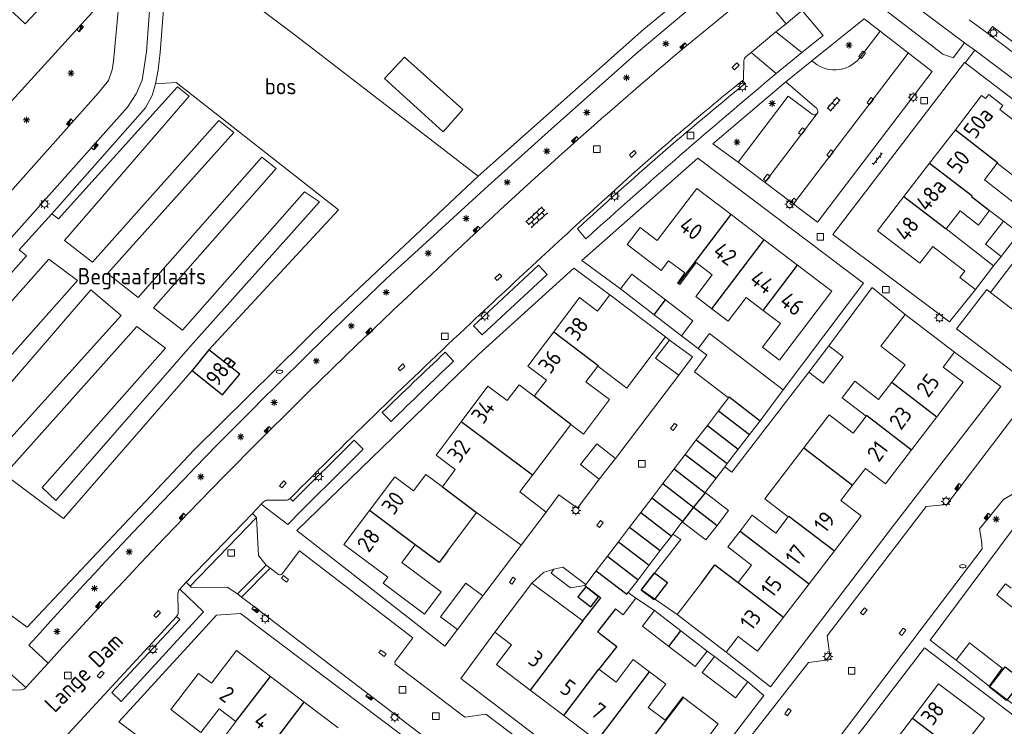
# Model space of a CAD drawing. Extents: x 168769 to 512904, y 516715 to 1559940.
# Tile 131 of 256: x 169807 to 169957, y 519837 to 519944. Entities that reach past the tile are written whole.
import ezdxf

# ---------------------------------------------------------------- set-up
doc = ezdxf.new("R2010")
doc.units = 0
doc.header["$MEASUREMENT"] = 0
doc.layers.get('0').update_dxf_attribs({"linetype": 'CONTINUOUS'})
for name, color, linetype, lineweight in [('B01_HOOFDGEBOUW', 10, 'CONTINUOUS', 0), ('B02_bijgebouw', 12, 'CONTINUOUS', 0), ('B07_scheidingsmuur', 14, 'CONTINUOUS', 25), ('Q04_wegmarkering', 7, 'CONTINUOUS', 0), ('Q21_LANTAARNPAAL', 7, 'CONTINUOUS', 18), ('Q23_kolk', 7, 'CONTINUOUS', 18), ('Q26_BOOM', 7, 'CONTINUOUS', 18), ('Q28_rioolput', 7, 'CONTINUOUS', 18), ('Q92_BRANDKRAAN', 7, 'CONTINUOUS', 0), ('Q97_TROTTOIRKOLK', 7, 'CONTINUOUS', 0), ('S02_symb_open_verh', 7, 'CONTINUOUS', 13), ('T02_RASTER', 34, 'CONTINUOUS', 0), ('T51_CULTUURSCHEIDING', 3, 'CONTINUOUS', 0), ('V00_kant_verharding', 252, 'CONTINUOUS', 0), ('V11_VERKEERSDREMPEL', 7, 'CONTINUOUS', 0)]:
    doc.layers.add(name, color=color, linetype=linetype, lineweight=lineweight)
for name, color, linetype in [('B11_dakrand_hoofdgebouw', 20, 'CONTINUOUS'), ('B14_dakrand_bijgebouw', 30, 'CONTINUOUS'), ('Z02_Huisnummer', 253, 'CONTINUOUS'), ('Z05_Cultuuraanduiding', 3, 'CONTINUOUS'), ('Z06_STRAATNAAM', 7, 'CONTINUOUS'), ('Z09_FUNCTIEAANDUIDING', 7, 'CONTINUOUS')]:
    doc.layers.add(name, color=color, linetype=linetype)
doc.styles.add('ISOCP', font='isocp.shx', dxfattribs={"height": 1.8})

# ---------------------------------------------------------------- blocks, each defined once
blk = doc.blocks.new('Q21')
at = {"color": 0}
for points in [[(-1.5, 0), (-1, 0)], [(-1.06, 1.06), (-0.71, 0.71)], [(0, 1.5), (0, 1)], [(1.06, 1.06), (0.71, 0.71)], [(1.5, 0), (1, 0)], [(-1.06, -1.06), (-0.71, -0.71)], [(0, -1.5), (0, -1)], [(1.06, -1.06), (0.71, -0.71)]]:
    blk.add_lwpolyline(points, dxfattribs=at)
blk.add_circle((0, 0), 1, dxfattribs=at)
blk = doc.blocks.new('Q26')
at = {"color": 0}
for p, q in [((-1, 0), (1, 0)), ((-0.7, 0.7), (0.7, -0.7)), ((0.7, 0.7), (-0.7, -0.7)), ((0, 1), (0, -1))]:
    blk.add_line(p, q, dxfattribs=at)
blk = doc.blocks.new('Q28')
at = {"color": 0}
blk.add_lwpolyline([(1, 1), (1, -1), (-1, -1), (-1, 1)], close=True, dxfattribs=at)
blk = doc.blocks.new('Q97')
blk.add_hatch(color=256).paths.add_polyline_path([(-1, 1), (-1, 0), (1, 1)])
blk.add_line((1, 1), (-1, 0))
at = {"color": 0}
for points in [[(-1, 0), (-1, 1), (1, 1), (1, 0), (-1, 0)], [(0, 0.8), (0, 1)]]:
    blk.add_lwpolyline(points, dxfattribs=at)
blk = doc.blocks.new('Q23')
at = {"color": 0}
blk.add_lwpolyline([(0.99, -0.5), (-0.99, -0.5), (-0.99, 0.5), (0.99, 0.5), (0.99, -0.5)], dxfattribs=at)
blk = doc.blocks.new('Q92')
at = {"color": 0}
blk.add_ellipse((0, 0), major_axis=(-0.991, 0), ratio=0.499983, start_param=1.570796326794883, end_param=7.853981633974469, dxfattribs=at)
blk = doc.blocks.new('S024')
at = {"color": 0}
for p, q in [((0, 1.2), (6.7, 1.2)), ((0, 0), (6.7, 0)), ((0.2, 1.2), (0.2, 0)), ((1.25, 1.5), (1.25, 1.2)), ((1.25, 0), (1.25, -1.2)), ((2.3, 1.2), (2.3, 0)), ((3.35, 1.5), (3.35, 1.2)), ((3.35, 0), (3.35, -1.2)), ((4.4, 1.2), (4.4, 0)), ((5.45, 1.5), (5.45, 1.2)), ((5.45, 0), (5.45, -1.2)), ((6.5, 1.2), (6.5, 0)), ((0, -1.2), (6.7, -1.2)), ((0.2, -1.2), (0.2, -1.5)), ((2.3, -1.2), (2.3, -1.5)), ((4.4, -1.2), (4.4, -1.5)), ((6.5, -1.2), (6.5, -1.5))]:
    blk.add_line(p, q, dxfattribs=at)
blk = doc.blocks.new('S022')
at = {"color": 0}
for p, q in [((0.01, 1.15), (0.31, 1.15)), ((0.31, -2.3), (0.31, 2.3)), ((0.31, 2.1), (1.51, 2.1)), ((0.31, 0), (1.51, 0)), ((1.51, -2.3), (1.51, 2.3)), ((1.51, 1.05), (1.81, 1.05)), ((0.01, -1.15), (0.31, -1.15)), ((0.31, -2.1), (1.51, -2.1)), ((1.51, -1.05), (1.81, -1.05))]:
    blk.add_line(p, q, dxfattribs=at)
blk = doc.blocks.new('S026')
for p, q in [((0, 0), (4.4, 0)), ((0.2, 0.5), (0.2, 0)), ((1.2, 0), (1.2, -0.5)), ((2.2, 0.5), (2.2, 0)), ((3.2, 0), (3.2, -0.5)), ((4.2, 0.5), (4.2, 0))]:
    blk.add_line(p, q)

msp = doc.modelspace()

# ---------------------------------------------------------------- linework, layer by layer
at = {"layer": 'B01_HOOFDGEBOUW'}
for points in [[(169961.39, 519926.57), (169955.94, 519930.79), (169956.42, 519931.41), (169954.27, 519933.06), (169953.79, 519932.45), (169953.19, 519932.91), (169949.19, 519927.71)], [(169949.19, 519927.71), (169945.27, 519922.61)], [(169945.27, 519922.61), (169941.35, 519917.52)], [(169961.71, 519915.62), (169959.33, 519917.46), (169958.47, 519916.34), (169953.61, 519920.1), (169955.54, 519922.61)], [(169955.54, 519922.61), (169962.78, 519917.05)], [(169909.8, 519918.76), (169903.78, 519910.84)], [(169915.04, 519914.78), (169909.8, 519918.76)], [(169941.35, 519917.52), (169937.34, 519912.31), (169943.76, 519907.37), (169945.75, 519909.95)], [(169920.09, 519910.95), (169915.04, 519914.78)], [(169949.92, 519915.34), (169947.81, 519912.62)], [(169954.4, 519915.42), (169952.69, 519913.2), (169949.92, 519915.34)], [(169954.4, 519915.42), (169956.5, 519913.79)], [(169901.82, 519908.26), (169899.23, 519910.22), (169901.19, 519912.8), (169903.78, 519910.84)], [(169947.81, 519912.62), (169955, 519906.97)], [(169956.5, 519913.79), (169958.88, 519911.95)], [(169925.17, 519907.09), (169920.09, 519910.95)], [(169945.75, 519909.95), (169950.63, 519906.18)], [(169907.03, 519904.23), (169906.85, 519904.36), (169908, 519905.9), (169905.51, 519907.75), (169904.41, 519906.29), (169901.82, 519908.26)], [(169954.54, 519902.94), (169959.43, 519909.3)], [(169909.65, 519902.32), (169912.17, 519905.64), (169909.72, 519907.49), (169907.21, 519904.12), (169907.03, 519904.23)], [(169919.94, 519900.2), (169922.57, 519898.2), (169919.82, 519894.59), (169922.41, 519892.62), (169930.38, 519903.13), (169925.17, 519907.09)], [(169952.23, 519903.39), (169955, 519906.97)], [(169950.63, 519906.18), (169949.87, 519905.21)], [(169949.87, 519905.21), (169952.23, 519903.39)], [(169896.56, 519902.56), (169894.69, 519900.08), (169891.94, 519902.14), (169888.02, 519896.92)], [(169905.03, 519896.19), (169896.56, 519902.56)], [(169909.65, 519902.32), (169912.11, 519900.44)], [(169912.11, 519900.44), (169914.58, 519898.57), (169917.33, 519902.18), (169919.94, 519900.2)], [(169959.75, 519898.94), (169954.54, 519902.94)], [(169939.51, 519889.28), (169941.53, 519891.92), (169937.86, 519894.73), (169941.56, 519899.56)], [(169941.56, 519899.56), (169949.05, 519893.82)], [(169888.02, 519896.92), (169884.1, 519891.7), (169886.94, 519889.57), (169885.02, 519887.13)], [(169899.24, 519888.49), (169905.03, 519896.19)], [(169949.05, 519893.82), (169947.34, 519891.58), (169950.39, 519889.25), (169946.38, 519884.02)], [(169890.61, 519882.84), (169892.56, 519881.37), (169896.5, 519886.61), (169892.92, 519889.3), (169894.72, 519891.72)], [(169894.72, 519891.72), (169899.16, 519888.38), (169899.24, 519888.49)], [(169885.02, 519887.13), (169882.74, 519888.85), (169880.94, 519886.47), (169878, 519888.68), (169873.92, 519883.26)], [(169935.59, 519884.12), (169931.97, 519886.9), (169933.89, 519889.41), (169937.49, 519886.65), (169939.51, 519889.28)], [(169926.1, 519879.29), (169929.95, 519884.32), (169933.6, 519881.52), (169935.59, 519884.12)], [(169873.92, 519883.26), (169870.1, 519878.18), (169873.03, 519875.98), (169871.06, 519873.35)], [(169884.78, 519875.1), (169890.61, 519882.84)], [(169946.38, 519884.02), (169942.52, 519878.98)], [(169923.75, 519868.77), (169920.15, 519871.53), (169926.1, 519879.29)], [(169942.52, 519878.98), (169938.55, 519873.8), (169935.49, 519876.15), (169933.53, 519873.59)], [(169871.06, 519873.35), (169868.56, 519875.22), (169866.69, 519872.73), (169863.82, 519874.88), (169859.95, 519869.73)], [(169886.88, 519869.5), (169882.86, 519872.56), (169884.78, 519875.1)], [(169933.53, 519873.59), (169931.75, 519871.27), (169934.84, 519868.9), (169930.76, 519863.59)], [(169859.95, 519869.73), (169856.08, 519864.58)], [(169871.89, 519863.58), (169876.28, 519869.42)], [(169876.28, 519869.42), (169883.04, 519864.45)], [(169883.04, 519864.45), (169886.88, 519869.5)], [(169916.4, 519866.6), (169918.25, 519869.02), (169921.84, 519866.27)], [(169923.75, 519868.77), (169921.84, 519866.27)], [(169916.11, 519858.76), (169918.15, 519861.42), (169914.55, 519864.18), (169916.4, 519866.6)], [(169856.08, 519864.58), (169862.76, 519859.6), (169862.06, 519858.65), (169868.34, 519853.93), (169870.9, 519857.33), (169864.9, 519861.83), (169866.9, 519864.5)], [(169930.76, 519863.59), (169926.9, 519858.55)], [(169879.05, 519851.23), (169884.69, 519858.66)], [(169884.69, 519858.66), (169892.47, 519852.92)], [(169906.83, 519853.91), (169910.56, 519858.78)], [(169960.35, 519855.86), (169958.95, 519854.08), (169955.49, 519856.89), (169956.82, 519858.56), (169957.69, 519857.89)], [(169926.9, 519858.55), (169923.01, 519853.47)], [(169914.29, 519848.19), (169906.83, 519853.91)], [(169923.01, 519853.47), (169919.05, 519848.31), (169916.11, 519850.56), (169914.29, 519848.19)], [(169879.05, 519851.23), (169881.61, 519849.28), (169879.33, 519846.27), (169884.46, 519842.38)], [(169894.7, 519851.27), (169894.97, 519851.07)], [(169839.69, 519848.41), (169835.91, 519843.43), (169833.92, 519844.94), (169829.73, 519839.42), (169834.3, 519835.94), (169837.05, 519839.56)], [(169844.9, 519844.46), (169839.69, 519848.41)], [(169902.62, 519845.18), (169900.14, 519847.07), (169897.51, 519843.59), (169894.9, 519845.57)], [(169902.41, 519839.76), (169905.1, 519843.3), (169902.62, 519845.18)], [(169850.04, 519840.55), (169844.9, 519844.46)], [(169884.46, 519842.38), (169889.54, 519838.52)], [(169942.67, 519838.14), (169946.63, 519843.36), (169953.6, 519838.06), (169949.64, 519832.85)], [(169902.41, 519839.76), (169904.97, 519837.82), (169907.66, 519841.36), (169907.78, 519841.27)], [(169907.78, 519841.27), (169913.08, 519837.25)], [(169837.05, 519839.56), (169839.63, 519837.6)], [(169855.17, 519836.66), (169850.04, 519840.55)], [(169839.63, 519837.6), (169836.87, 519833.97), (169839.49, 519831.98)], [(169889.54, 519838.52), (169894.63, 519834.66)], [(169938.89, 519833.17), (169942.67, 519838.14)], [(169899.78, 519830.74), (169905.08, 519826.72), (169913.08, 519837.25)]]:
    msp.add_lwpolyline(points, dxfattribs=at)
at = {"layer": 'B02_bijgebouw'}
for points in [[(169862.23, 519935.5), (169865.3, 519938.74), (169874.19, 519930.81), (169871.21, 519927.4), (169862.23, 519935.5)], [(169956.5, 519913.79), (169953.78, 519910.26), (169956.16, 519908.43)], [(169956.16, 519908.43), (169958.88, 519911.95)], [(169898.17, 519903.47), (169899.91, 519905.74), (169905.07, 519901.8)], [(169903.33, 519899.52), (169898.17, 519903.47)], [(169905.07, 519901.8), (169909.22, 519898.62), (169907.48, 519896.35)], [(169907.48, 519896.35), (169903.33, 519899.52)], [(169922.95, 519888.12), (169911.76, 519896.68), (169910.01, 519894.4)], [(169907.08, 519890.36), (169903.5, 519892.94), (169905.66, 519895.69)], [(169905.66, 519895.69), (169909.17, 519893.12), (169907.08, 519890.36)], [(169926.88, 519890.8), (169929.06, 519889.13), (169932.12, 519893.12), (169929.94, 519894.79)], [(169929.94, 519894.79), (169926.88, 519890.8)], [(169910.01, 519894.4), (169911.36, 519893.37), (169910.84, 519892.7)], [(169910.84, 519892.7), (169909.45, 519890.87)], [(169909.45, 519890.87), (169914.64, 519886.9)], [(169919.45, 519883.41), (169922.95, 519888.12)], [(169914.64, 519886.9), (169913.12, 519884.91)], [(169913.12, 519884.91), (169911.42, 519882.69)], [(169911.42, 519882.69), (169909.72, 519880.47)], [(169917.83, 519881.3), (169919.45, 519883.41)], [(169916.13, 519879.08), (169917.83, 519881.3)], [(169894.94, 519874.52), (169892.12, 519876.76), (169894.61, 519879.89), (169897.43, 519877.65)], [(169909.72, 519880.47), (169908.03, 519878.26)], [(169908.03, 519878.26), (169906.35, 519876.06)], [(169914.44, 519876.87), (169916.13, 519879.08)], [(169897.43, 519877.65), (169894.94, 519874.52)], [(169914.07, 519876.38), (169914.44, 519876.87)], [(169906.35, 519876.06), (169904.65, 519873.84)], [(169912.75, 519874.66), (169914.07, 519876.38)], [(169904.65, 519873.84), (169902.96, 519871.63)], [(169912.9, 519867.47), (169914.65, 519869.75), (169911.08, 519872.47), (169912.75, 519874.66)], [(169902.96, 519871.63), (169901.27, 519869.42)], [(169901.27, 519869.42), (169899.57, 519867.19)], [(169906.17, 519866.15), (169907.6, 519868.01), (169911.21, 519865.25), (169912.9, 519867.47)], [(169899.57, 519867.19), (169897.88, 519864.99)], [(169905.94, 519865.84), (169906.17, 519866.15)], [(169897.88, 519864.99), (169896.19, 519862.78)], [(169904.24, 519863.62), (169905.94, 519865.84)], [(169902.55, 519861.41), (169904.24, 519863.62)], [(169896.19, 519862.78), (169894.5, 519860.56)], [(169892.77, 519858.31), (169890.56, 519857.94), (169887.63, 519860.19), (169888.02, 519860.81)], [(169888.02, 519860.81), (169889.42, 519861.09), (169892.9, 519858.47)], [(169894.5, 519860.56), (169892.9, 519858.47)], [(169900.86, 519859.2), (169902.55, 519861.41)], [(169877.24, 519856.73), (169874.66, 519858.66), (169870.79, 519853.57), (169873.36, 519851.62)], [(169899.38, 519857.26), (169900.86, 519859.2)], [(169892.9, 519858.47), (169892.77, 519858.31)], [(169892.77, 519858.31), (169895.19, 519856.45)], [(169900.51, 519856.39), (169899.38, 519857.26)], [(169873.36, 519851.62), (169877.24, 519856.73)], [(169897.42, 519854.75), (169898.58, 519853.86), (169900.51, 519856.39)], [(169905.55, 519849.04), (169901.53, 519852.11), (169903.35, 519854.49)], [(169903.35, 519854.49), (169907.36, 519851.42)], [(169907.36, 519851.42), (169911.39, 519848.34)], [(169949.3, 519846.96), (169951.32, 519849.6), (169956.34, 519845.74), (169954.35, 519842.97)], [(169911.39, 519848.34), (169909.57, 519845.96), (169905.55, 519849.04)], [(169917.56, 519843.65), (169915.71, 519841.21), (169910.65, 519845.05), (169912.5, 519847.49)], [(169912.5, 519847.49), (169917.56, 519843.65)], [(169954.35, 519842.97), (169949.3, 519846.96)]]:
    msp.add_lwpolyline(points, dxfattribs=at)
at = {"layer": 'B07_scheidingsmuur'}
for points in [[(169949.19, 519927.71), (169955.63, 519922.73), (169955.54, 519922.61)], [(169945.27, 519922.61), (169951.72, 519917.67), (169951.63, 519917.56)], [(169941.35, 519917.52), (169947.81, 519912.62)], [(169951.63, 519917.56), (169954.4, 519915.42)], [(169907.03, 519904.23), (169915.04, 519914.78)], [(169912.11, 519900.44), (169920.09, 519910.95)], [(169919.94, 519900.2), (169925.17, 519907.09)], [(169903.33, 519899.52), (169905.07, 519901.8)], [(169888.02, 519896.92), (169894.8, 519891.82)], [(169894.8, 519891.82), (169894.72, 519891.72)], [(169939.51, 519889.28), (169946.38, 519884.02)], [(169890.61, 519882.84), (169885.02, 519887.13)], [(169914.64, 519886.9), (169914.73, 519887.02), (169919.45, 519883.41)], [(169913.12, 519884.91), (169917.83, 519881.3)], [(169935.59, 519884.12), (169935.68, 519884.23), (169942.52, 519878.98)], [(169884.78, 519875.1), (169873.92, 519883.26)], [(169911.42, 519882.69), (169916.13, 519879.08)], [(169909.72, 519880.47), (169914.44, 519876.87)], [(169908.03, 519878.26), (169912.75, 519874.66)], [(169926.1, 519879.29), (169933.53, 519873.59)], [(169906.35, 519876.06), (169911.07, 519872.45)], [(169904.65, 519873.84), (169909.33, 519870.23)], [(169871.06, 519873.35), (169876.28, 519869.42)], [(169911.07, 519872.45), (169909.33, 519870.23)], [(169907.63, 519868.04), (169902.96, 519871.63)], [(169866.9, 519864.5), (169859.95, 519869.73)], [(169901.27, 519869.42), (169905.94, 519865.84)], [(169909.33, 519870.23), (169907.63, 519868.04)], [(169909.33, 519870.23), (169912.9, 519867.47)], [(169923.84, 519868.89), (169923.75, 519868.77)], [(169923.84, 519868.89), (169930.76, 519863.59)], [(169899.57, 519867.19), (169904.24, 519863.62)], [(169916.4, 519866.6), (169926.9, 519858.55)], [(169897.88, 519864.99), (169902.55, 519861.41)], [(169896.19, 519862.78), (169900.86, 519859.2)], [(169894.5, 519860.56), (169899.17, 519856.98), (169899.38, 519857.26)], [(169916.11, 519858.76), (169923.01, 519853.47)], [(169892.47, 519852.92), (169884.46, 519842.38)], [(169905.55, 519849.04), (169907.36, 519851.42)], [(169889.54, 519838.52), (169894.9, 519845.57)], [(169894.63, 519834.66), (169902.62, 519845.18)], [(169839.63, 519837.6), (169844.9, 519844.46)], [(169899.78, 519830.74), (169907.78, 519841.27)], [(169842.05, 519830.03), (169850.04, 519840.55)], [(169942.67, 519838.14), (169949.64, 519832.85)]]:
    msp.add_lwpolyline(points, dxfattribs=at)
at = {"layer": 'B11_dakrand_hoofdgebouw', "flags": 128}
for points in [[(169871.89, 519863.58), (169870.56, 519861.83), (169866.9, 519864.5)], [(169910.56, 519858.78), (169912.58, 519861.44), (169916.11, 519858.76)], [(169894.97, 519851.07), (169897.64, 519849.05), (169894.9, 519845.57)]]:
    msp.add_lwpolyline(points, dxfattribs=at)
at = {"layer": 'B11_dakrand_hoofdgebouw'}
for points in [[(169892.47, 519852.92), (169895.19, 519856.45)], [(169897.42, 519854.75), (169894.7, 519851.27)]]:
    msp.add_lwpolyline(points, dxfattribs=at)
at = {"layer": 'B14_dakrand_bijgebouw'}
for points in [[(169835.52, 519894.2), (169832.97, 519891.06), (169837.56, 519887.33), (169840.24, 519890.5), (169835.52, 519894.2)], [(169905.34, 519858.77), (169903.31, 519856.12), (169901.35, 519857.63), (169903.39, 519860.27), (169905.34, 519858.77)], [(169891.71, 519856.59), (169893.66, 519855.06), (169894.86, 519856.59), (169892.91, 519858.12), (169891.71, 519856.59)], [(169959.4, 519843.89), (169957, 519840.8), (169954.38, 519842.83), (169956.78, 519845.92), (169959.4, 519843.89)]]:
    msp.add_lwpolyline(points, dxfattribs=at)
at = {"layer": 'Q04_wegmarkering'}
for points in [[(169954.08, 519942.39), (169951.31, 519944.44)], [(169950.6, 519940.96), (169952.13, 519939.83)], [(169924.52, 519916.42), (169942.01, 519939.36)], [(169928.13, 519930.16), (169920.19, 519919.67)]]:
    msp.add_lwpolyline(points, dxfattribs=at)
at = {"layer": 'T02_RASTER'}
for points in [[(169835.52, 519894.2), (169855.24, 519915.49)], [(169832.97, 519891.06), (169813.36, 519868.51)]]:
    msp.add_lwpolyline(points, dxfattribs=at)
at = {"layer": 'T51_CULTUURSCHEIDING'}
for points in [[(169950.69, 519937.88), (169969.56, 519923.48)], [(169855.24, 519915.49), (169830.51, 519934.89), (169827.36, 519934.7)], [(169813.36, 519868.51), (169786.96, 519888.22)]]:
    msp.add_lwpolyline(points, dxfattribs=at)
at = {"layer": 'V00_kant_verharding'}
for points in [[(169829.85, 519956.28), (169829.3, 519955.33), (169828.11, 519939.49), (169827.8, 519936.81), (169827.36, 519934.7), (169826.85, 519932.92), (169825.86, 519931.04), (169811.58, 519914.92)], [(169829.85, 519956.28), (169848.83, 519941.96), (169876.52, 519920.62)], [(169723.95, 519842.85), (169751.32, 519872.73), (169762.6, 519885.06), (169763.24, 519885.6), (169764.72, 519886.07), (169782.59, 519888.89), (169784.94, 519889.45), (169786.57, 519890.61), (169788.8, 519892.67), (169806.23, 519912.17), (169823.1, 519931.16), (169824.43, 519933.18), (169825.36, 519935.27), (169825.99, 519939.59), (169827.07, 519954.16)], [(169915.1, 519951.53), (169900.89, 519939.55), (169887.68, 519927.84), (169878.02, 519919.17), (169866.24, 519908.42)], [(169804.06, 519947.06), (169807.54, 519943.81), (169810.74, 519947.21), (169807.15, 519950.48)], [(169901.77, 519943.02), (169910.49, 519950.23)], [(169940.34, 519948.67), (169937.71, 519946.57), (169947.3, 519939.19), (169948.84, 519938.64), (169950.6, 519940.96), (169940.34, 519948.67)], [(169819.87, 519947.07), (169821.18, 519946.85), (169821.74, 519946.34), (169820.98, 519938.17), (169820.8, 519936.85), (169820.24, 519935.22), (169818.68, 519933.32), (169797.33, 519909.35), (169784.46, 519894.84), (169782.96, 519893.84), (169781.51, 519893.4), (169771.12, 519892.07), (169770.94, 519892.41), (169770.9, 519893.38), (169771.67, 519894.83), (169796, 519921.71), (169808.42, 519935.35), (169818.72, 519946.6), (169819.87, 519947.07)], [(169925.86, 519945.88), (169925.04, 519945.19), (169923.4, 519943.85), (169921.87, 519942.59)], [(169925.79, 519939.47), (169929.04, 519942.06), (169925.86, 519945.88)], [(169937.73, 519942.7), (169935.28, 519944.59), (169927.35, 519938.22)], [(169901.77, 519943.02), (169876.52, 519920.62)], [(169918.08, 519939.49), (169921.87, 519942.59)], [(169921.87, 519942.59), (169925.79, 519939.47)], [(169928.18, 519913.63), (169945.65, 519936.57), (169937.73, 519942.7)], [(169962.22, 519936.26), (169962.99, 519937.3), (169954.83, 519943.42), (169954.08, 519942.39), (169962.22, 519936.26)], [(169930.54, 519911.78), (169950.59, 519937.93), (169950.69, 519937.88), (169952.13, 519939.83), (169971.1, 519925.56), (169969.56, 519923.48), (169969.64, 519923.42), (169966.62, 519919.58), (169965.37, 519920.42)], [(169921.9, 519936.27), (169918.08, 519939.49)], [(169925.79, 519939.47), (169921.9, 519936.27)], [(169927.35, 519938.22), (169923.39, 519935)], [(169811.58, 519914.92), (169812.62, 519914.14), (169830.74, 519934.24), (169832.51, 519932.81), (169813.53, 519910.82), (169817.79, 519907.52), (169837.02, 519929.11), (169839.29, 519927.29), (169820.05, 519905.8), (169824.76, 519902.19), (169843.55, 519923.53), (169845.77, 519921.81), (169827.08, 519900.58), (169831.5, 519897.21), (169850.05, 519918.26), (169852.36, 519916.74), (169832.71, 519894.74), (169812.22, 519871.24), (169810.12, 519873.25), (169828.91, 519894.45), (169824.53, 519897.75), (169805.38, 519876.32)], [(169916.11, 519922.75), (169912.26, 519925.56), (169923.39, 519935)], [(169898.17, 519903.47), (169892.29, 519907.78), (169909.97, 519923.39), (169935.21, 519904.36), (169922.95, 519888.12)], [(169916.11, 519922.75), (169928.18, 519913.63)], [(169876.52, 519920.62), (169854.02, 519899.48), (169833.26, 519878.95)], [(169811.58, 519914.92), (169806.61, 519909.43)], [(169952.23, 519903.39), (169948.29, 519898.46), (169930.54, 519911.78)], [(169790.41, 519889.05), (169807.72, 519908.53), (169806.61, 519909.43)], [(169863.24, 519905.68), (169866.24, 519908.42)], [(169955, 519906.97), (169956.16, 519908.43)], [(169796.77, 519883.68), (169815.5, 519904.73), (169811.11, 519908), (169792.73, 519887.22)], [(169873.36, 519851.62), (169871.43, 519849.08), (169848.88, 519866.71), (169876.56, 519893.47), (169891.08, 519906.64), (169896.56, 519902.56)], [(169875.8, 519897.84), (169877.1, 519896.48), (169887.03, 519905.66), (169885.69, 519907.09), (169875.8, 519897.84)], [(169929.94, 519894.79), (169936.51, 519903.69), (169941.56, 519899.56)], [(169802.98, 519878.2), (169822.14, 519899.43), (169817.51, 519903.33), (169798.88, 519881.76)], [(169953.97, 519903.37), (169949.34, 519897.39), (169970.75, 519881.15), (169975.31, 519887)], [(169953.97, 519903.37), (169954.54, 519902.94)], [(169905.03, 519896.19), (169905.66, 519895.69)], [(169910.01, 519894.4), (169907.48, 519896.35)], [(169914.29, 519848.19), (169921.03, 519842.89), (169939.79, 519867.44), (169956.12, 519888.6), (169949.05, 519893.82)], [(169907.08, 519890.36), (169897.43, 519877.65)], [(169914.07, 519876.38), (169915.14, 519875.55), (169926.88, 519890.8)], [(169960.01, 519886.56), (169947.9, 519870.66), (169944.73, 519870.35), (169929.64, 519850.65), (169930.08, 519847.65), (169929.49, 519846.95), (169926.84, 519846.59), (169911.47, 519826.98), (169911.18, 519826.54), (169911.4, 519823.27)], [(169833.26, 519878.95), (169807.85, 519851.96), (169776.81, 519874.64), (169772.75, 519876.26)], [(169894.94, 519874.52), (169891.62, 519870.11)], [(169841.46, 519855.85), (169862.41, 519839.78), (169884.05, 519823.26), (169906.55, 519806.21), (169908.86, 519809.28), (169909.16, 519809.44), (169912.39, 519809.97), (169944.15, 519851.88), (169953.27, 519863.88), (169953.18, 519865.17), (169952.88, 519866.93), (169956.51, 519871.41), (169958.12, 519872.38)], [(169891.62, 519870.11), (169888.81, 519872.13), (169886.88, 519869.5)], [(169843.49, 519870.7), (169842.16, 519869.3), (169842.77, 519868.68), (169843.07, 519862.88)], [(169945.35, 519849.98), (169960.05, 519869.71), (169964.49, 519870.13), (169986.5, 519853.26), (170000, 519842.99), (170009.47, 519835.79), (170011.44, 519830.87), (170007.21, 519823.56), (170005.38, 519820.58), (170000, 519813.49), (169993.87, 519805.41), (169971.04, 519775.42), (169952.45, 519750.85), (169946.39, 519742.93), (169946.85, 519742.54), (169945.31, 519740.68), (169945.31, 519740.68), (169926.15, 519755.31), (169898.74, 519717.87), (169878.93, 519732.82), (169880.21, 519734.6)], [(169906.83, 519853.91), (169901.39, 519857.64), (169907.37, 519865.3), (169906.17, 519866.15)], [(169899.08, 519819.35), (169896.75, 519821.3), (169896.72, 519821.42), (169896.35, 519824.26), (169896.07, 519824.8), (169877.69, 519838.71), (169874.55, 519838.29), (169874.3, 519838.42), (169863.89, 519846.36), (169863.82, 519846.67), (169866.57, 519850.34), (169849.32, 519863.61)], [(169883.04, 519864.45), (169877.24, 519856.73)], [(169844.22, 519861.43), (169843.07, 519862.88)], [(169844.83, 519860.98), (169840.46, 519856.54)], [(169844.83, 519860.98), (169844.22, 519861.43)], [(169884.69, 519858.66), (169886.45, 519860.28), (169888.02, 519860.81)], [(169838.29, 519858.06), (169832.88, 519858.03), (169832.67, 519858.22), (169832.05, 519858.81), (169831.07, 519857.74)], [(169831.07, 519857.74), (169834.71, 519854.31), (169822.16, 519840.68), (169820.75, 519842.05), (169831.07, 519853.16), (169830.6, 519853.6)], [(169839.86, 519857.03), (169838.29, 519858.06)], [(169839.86, 519857.03), (169840.46, 519856.54)], [(169841.46, 519855.85), (169840.46, 519856.54)], [(169903.35, 519854.49), (169900.51, 519856.39)], [(169840.33, 519854.07), (169836.67, 519853.82), (169821.8, 519837.55), (169827.86, 519832.99)], [(169865.52, 519824.05), (169870.87, 519831.03), (169840.33, 519854.07)], [(169830.6, 519853.6), (169815.29, 519837.06), (169791.14, 519810.76)], [(169879.05, 519851.23), (169873.86, 519844.15), (169901.89, 519822.78), (169906.04, 519823.32), (169920.03, 519841.55), (169917.56, 519843.65)], [(169949.3, 519846.96), (169945.35, 519849.98)], [(169962.6, 519835.06), (169944.49, 519848.84), (169917.52, 519813.63), (169910.03, 519803.51)], [(169911.39, 519848.34), (169912.5, 519847.49)], [(169803.59, 519842.08), (169803.18, 519842.44), (169799.54, 519838.43), (169798.83, 519839.1), (169804.65, 519845.46), (169807.65, 519842.77)], [(169807.65, 519842.77), (169811.03, 519846.49)], [(169954.35, 519842.97), (169969.83, 519831.34), (169968.89, 519830.2), (169974.11, 519826.26)]]:
    msp.add_lwpolyline(points, dxfattribs=at)
for points in [[(169921.4, 519951.31), (169920.6, 519950.66), (169918.92, 519949.26), (169907.44, 519939.82, 0.015823), (169869.38, 519905.64, 0.021788), (169811.03, 519846.49)], [(169937.73, 519942.7), (169934.58, 519938.59, -0.441069), (169927.35, 519938.22)], [(169918.08, 519939.49), (169917.27, 519938.83, 0.184802), (169916.99, 519938.22), (169916.9, 519935.28), (169916.78, 519935.2)], [(169916.78, 519935.2, 0.015048), (169896.76, 519918.01, 0.004041), (169875.4, 519898.27, 0.009336), (169847.89, 519871.57)], [(169916.78, 519935.2), (169917.18, 519934.76, 0.015782), (169891.63, 519912.6), (169892.93, 519911.11, -0.009404), (169921.9, 519936.27)], [(169923.39, 519935), (169928.07, 519930.92, -0.949595), (169927.37, 519930.07), (169923.75, 519932.8), (169916.11, 519922.75)], [(169811.03, 519846.49), (169808.09, 519849.25, -0.019745), (169863.24, 519905.68)], [(169872.78, 519892.49), (169871.51, 519893.84, 0.004307), (169861.9, 519884.64), (169863.25, 519883.29, -0.002615), (169872.78, 519892.49)], [(169847.89, 519871.57), (169848.3, 519871.17), (169857.61, 519880.45), (169858.98, 519879.05, 0.000787), (169847.52, 519867.62), (169843.49, 519870.7)], [(169843.49, 519870.7), (169843.83, 519871.06, -0.182388), (169844.48, 519871.32), (169847.26, 519871.3, 0.181104), (169847.89, 519871.57)], [(169849.32, 519863.61), (169846.69, 519860.1, -0.360242), (169846.11, 519860.01), (169844.83, 519860.98)], [(169830.6, 519853.6, 0.156591), (169830.85, 519854.23), (169830.78, 519857.09, -0.185558), (169831.07, 519857.74)], [(169807.65, 519842.77, -0.157871), (169806.98, 519842.45), (169804.23, 519842.37, 0.168244), (169803.59, 519842.08)]]:
    msp.add_lwpolyline(points, format="xyb", dxfattribs=at)
at = {"layer": 'V11_VERKEERSDREMPEL'}
for points in [[(169918.92, 519949.26), (169923.4, 519943.85)], [(169842.16, 519869.3), (169832.05, 519858.81)], [(169842.77, 519868.68), (169832.67, 519858.22)], [(169844.22, 519861.43), (169839.86, 519857.03)]]:
    msp.add_lwpolyline(points, dxfattribs=at)

# ---------------------------------------------------------------- block references
at = {"layer": 'Q21_LANTAARNPAAL', "xscale": 0.5, "yscale": 0.5}
for p in [(169954.98, 519942.44), (169916.76, 519934.28), (169942.74, 519932.65), (169810.48, 519916.42), (169897.3, 519917.59), (169923.98, 519916.35), (169877.51, 519899.36), (169946.77, 519899.09), (169852.2, 519874.9), (169947.77, 519871.13), (169891.41, 519869.76), (169844.1, 519853.3), (169826.98, 519848.6), (169929.77, 519847.51), (169863.84, 519838.27)]:
    msp.add_blockref('Q21', p, dxfattribs=at)
at = {"layer": 'Q23_kolk'}
for p, xscale, yscale, rotation in [((169934.98, 519939.11), 0.5, 0.5, 52.69931513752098), ((169915.73, 519937.36), 0.5, 0.5, 43.46276121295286), ((169936.23, 519932.07), 0.5, 0.5, 52.84451910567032), ((169925.8, 519927.46), 0.5, 0.5, 52.84451910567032), ((169900.07, 519924.02), 0.5, 0.5, 43.46276121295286), ((169930.12, 519924.08), 0.5, 0.5, 52.84451910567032), ((169920.49, 519920.4), 0.5, 0.5, 52.84451910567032), ((169924.48, 519916.74), 0.5, 0.5, 52.84451910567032), ((169879.58, 519905.26), 0.5, 0.5, 43.46276121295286), ((169864.84, 519891.52), 0.5, 0.5, 43.46276121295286), ((169906.32, 519882.46), 0.4999999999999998, 0.4999999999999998, 232.699315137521), ((169846.78, 519873.71), 0.5, 0.5, 47.803000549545), ((169895.07, 519867.67), 0.5, 0.5, 52.69931513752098), ((169847.11, 519859.34), 0.5, 0.5, 322.4839367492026), ((169881.74, 519859.05), 0.4999999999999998, 0.4999999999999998, 238.3416936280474), ((169827.63, 519853.97), 0.4999999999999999, 0.4999999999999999, 48.25812482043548), ((169935.26, 519854.39), 0.4999999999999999, 0.4999999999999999, 232.9147057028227), ((169941.14, 519851.26), 0.4999999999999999, 0.4999999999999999, 232.6047047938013), ((169861.95, 519847.99), 0.4999999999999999, 0.4999999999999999, 142.6047047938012), ((169819.03, 519844.75), 0.4999999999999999, 0.4999999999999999, 48.25812482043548), ((169923.7, 519839.04), 0.5, 0.5, 52.97503972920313)]:
    msp.add_blockref('Q23', p, dxfattribs=dict(at, xscale=xscale, yscale=yscale, rotation=rotation))
at = {"layer": 'Q26_BOOM', "xscale": 0.5, "yscale": 0.5}
for p in [(169905.09, 519940.81), (169932.99, 519940.6), (169814.51, 519936.31), (169899.12, 519935.63), (169921.29, 519931.7), (169893.06, 519930.34), (169807.73, 519929.19), (169915.93, 519925.83), (169886.96, 519924.44), (169880.95, 519919.7), (169874.67, 519914.21), (169868.89, 519908.92), (169862.52, 519902.95), (169857.2, 519897.83), (169851.87, 519892.5), (169845.44, 519886.17), (169840.35, 519880.96), (169834.28, 519874.85), (169955.39, 519868.4), (169823.36, 519863.46), (169818.08, 519857.88), (169812.38, 519851.31)]:
    msp.add_blockref('Q26', p, dxfattribs=at)
at = {"layer": 'Q28_rioolput', "xscale": 0.5, "yscale": 0.5}
for p in [(169944.44, 519932.13), (169908.86, 519926.84), (169894.59, 519924.74), (169928.62, 519911.41), (169938.59, 519903.35), (169871.43, 519896.25), (169901.43, 519876.84), (169838.89, 519863.26), (169814.01, 519844.63), (169933.4, 519845.32), (169864.98, 519842.42), (169870.07, 519838.43)]:
    msp.add_blockref('Q28', p, dxfattribs=at)
at = {"layer": 'Q92_BRANDKRAAN', "xscale": 0.5, "yscale": 0.5}
for p in [(169846.25, 519890.86), (169950.32, 519861.25)]:
    msp.add_blockref('Q92', p, dxfattribs=at)
at = {"layer": 'Q97_TROTTOIRKOLK'}
for p, xscale, yscale, rotation in [((169815.73, 519943.33), 0.5, 0.5, 227.529249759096), ((169907.95, 519940.25), 0.5, 0.5, 43.05025832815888), ((169814.53, 519928.66), 0.5, 0.5, 48.32351299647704), ((169891.43, 519925.98), 0.5, 0.5, 41.58704174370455), ((169817.92, 519925.33), 0.4999999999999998, 0.4999999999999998, 228.3521528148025), ((169876.46, 519912.34), 0.5, 0.5, 43.07967939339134), ((169860.1, 519896.82), 0.5, 0.5, 43.08171967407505), ((169844.65, 519881.83), 0.5, 0.5, 47.86544850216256), ((169949.8, 519873.15), 0.5, 0.5, 52.69931513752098), ((169831.68, 519868.62), 0.5, 0.5, 47.86544850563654), ((169954.27, 519868.65), 0.5, 0.5, 50.95001869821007), ((169818.97, 519855.16), 0.5, 0.5, 47.86544850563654), ((169842.75, 519854.86), 0.5, 0.5, 142.5181201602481), ((169860.11, 519841.54), 0.5, 0.5, 142.5181201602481)]:
    msp.add_blockref('Q97', p, dxfattribs=dict(at, xscale=xscale, yscale=yscale, rotation=rotation))
at = {"layer": 'S02_symb_open_verh'}
for name, p, xscale, yscale, rotation in [('S022', (169930.3, 519931.92), 0.4999999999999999, 0.4999999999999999, 318.3044018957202), ('S026', (169936.66, 519922.4), 0.5, 0.5, 51.75343165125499), ('S024', (169884.18, 519913.25), 0.4999999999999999, 0.4999999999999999, 42.50084809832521)]:
    msp.add_blockref(name, p, dxfattribs=dict(at, xscale=xscale, yscale=yscale, rotation=rotation))

# ---------------------------------------------------------------- texts
at = {"layer": 'Z02_Huisnummer', "style": 'ISOCP'}
for s, rotation, p in [('50a', 52, (169952.19, 519926.15)), ('50', 52, (169949.65, 519920.81)), ('48a', 52, (169944.93, 519915.1)), ('48', 52.3282, (169941.78, 519910.54)), ('40', 323.3863, (169906.89, 519912.65)), ('42', 323, (169912.08, 519908.78)), ('44', 323, (169917.68, 519904.53)), ('46', 323, (169922.24, 519901.2)), ('38', 54, (169891.58, 519895.36)), ('36', 54, (169887.52, 519890.37)), ('98a', 52.5889, (169836.79, 519888.43)), ('25', 53, (169945.05, 519886.78)), ('34', 54, (169877.3, 519882.75)), ('23', 53, (169940.89, 519881.83)), ('32', 54, (169873.65, 519876.83)), ('21', 53, (169937.52, 519876.95)), ('30', 54, (169863.66, 519868.9)), ('19', 53, (169929.42, 519866.13)), ('28', 53.52, (169859.86, 519863.17)), ('17', 53, (169925.08, 519861.15)), ('15', 53, (169921.36, 519856.29)), ('13', 52.6728, (169918.17, 519851.29)), ('3', 322.5602, (169883.92, 519846.6)), ('5', 323, (169888.77, 519842.24)), ('2', 322.6431, (169836.9, 519841.22)), ('7', 323, (169893.45, 519838.69)), ('38', 53, (169945.74, 519836.84)), ('4', 322.6431, (169842.11, 519837.26))]:
    msp.add_text(s, height=2.5, rotation=rotation, dxfattribs=at).set_placement(p)
at = {"layer": 'Z05_Cultuuraanduiding', "style": 'ISOCP'}
msp.add_text('bos', height=2.5, dxfattribs=at).set_placement((169844.04, 519933.09))
at = {"layer": 'Z06_STRAATNAAM', "style": 'ISOCP'}
msp.add_text('Lange Dam', height=2.5, rotation=45.486, dxfattribs=at).set_placement((169812.03, 519838.82))
at = {"layer": 'Z09_FUNCTIEAANDUIDING', "style": 'ISOCP'}
msp.add_text('Begraafplaats', height=2.5, dxfattribs=at).set_placement((169815.55, 519904.15))

doc.saveas('drawing.dxf')
